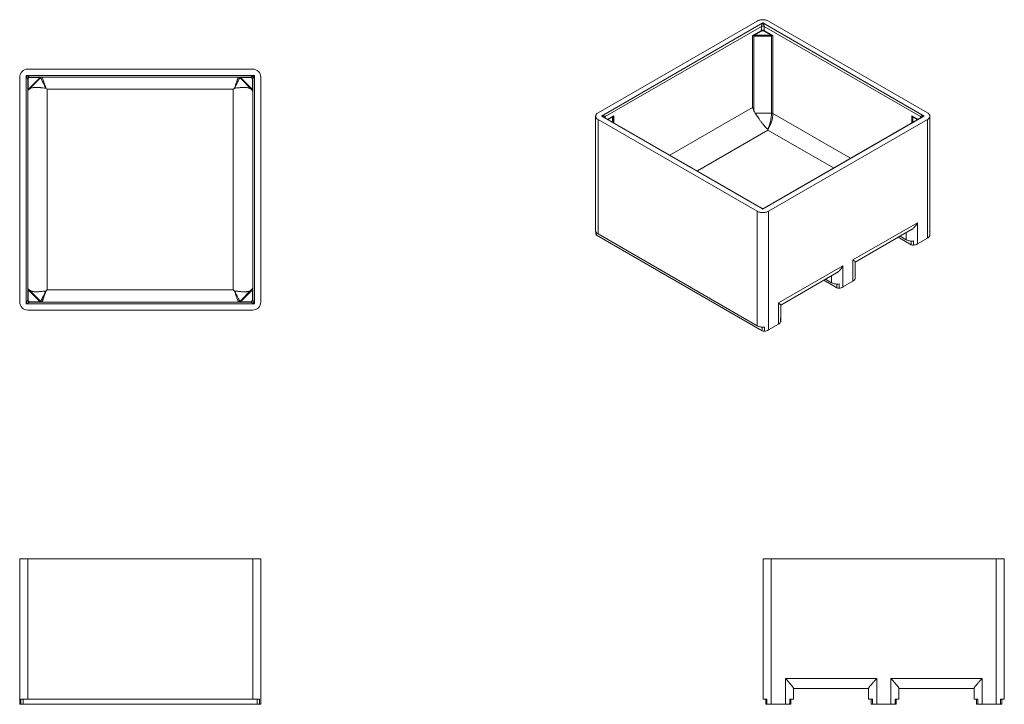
# Model space of a CAD drawing. Header units: inches. Extents: x 82 to 274, y 43 to 177.
import ezdxf

# ---------------------------------------------------------------- set-up
doc = ezdxf.new("R2010")
doc.units = ezdxf.units.IN
doc.header["$MEASUREMENT"] = 0

msp = doc.modelspace()

# ---------------------------------------------------------------- linework, layer by layer
at = {"color": 7, "linetype": 'Continuous', "lineweight": 15}
for p, q in [((194.56, 158.63), (225.6, 176.55)), ((195.21, 157.99), (226.71, 176.18)), ((226.44, 175.5), (195.93, 157.89)), ((226.44, 174.7), (226.44, 175.5)), ((226.71, 176.18), (258.22, 157.99)), ((257.49, 157.89), (226.99, 175.5)), ((226.99, 175.5), (226.99, 174.7)), ((258.87, 158.63), (227.83, 176.55)), ((224.72, 173.71), (226.44, 174.7)), ((224.72, 159.7), (224.72, 173.71)), ((225, 173.62), (225, 159.01)), ((226.49, 174.6), (225.07, 173.78)), ((225.07, 173.78), (228.36, 173.78)), ((228.36, 173.62), (225.07, 173.62)), ((228.36, 173.78), (226.94, 174.6)), ((226.99, 174.7), (228.71, 173.71)), ((228.43, 158.6), (228.43, 173.62)), ((228.71, 173.71), (228.71, 158.53)), ((81.69, 121.7), (81.69, 165.6)), ((82.94, 165.92), (127.49, 165.92)), ((82.94, 121.37), (82.94, 165.92)), ((127.17, 167.17), (83.27, 167.17)), ((83.34, 163.2), (85.67, 165.53)), ((85.75, 165.45), (83.42, 163.12)), ((126.78, 165.61), (83.65, 165.61)), ((83.65, 165.53), (83.65, 165.61)), ((85.67, 165.53), (83.65, 165.53)), ((124.69, 165.45), (127.02, 163.12)), ((124.77, 165.53), (126.78, 165.53)), ((127.1, 163.2), (124.77, 165.53)), ((126.78, 165.53), (126.78, 165.61)), ((127.49, 121.37), (127.49, 165.92)), ((128.74, 121.7), (128.74, 165.6)), ((83.26, 165.22), (83.26, 122.08)), ((83.26, 165.22), (83.34, 165.22)), ((83.34, 165.22), (83.34, 163.2)), ((127.1, 165.22), (127.1, 163.2)), ((127.18, 165.22), (127.1, 165.22)), ((127.18, 165.22), (127.18, 122.08)), ((87.06, 163.25), (87.06, 124.05)), ((123.38, 163.25), (87.06, 163.25)), ((123.38, 163.25), (123.38, 124.05)), ((194.1, 157.99), (194.1, 135.63)), ((195.21, 157.99), (226.71, 139.8)), ((226.52, 140.03), (195.72, 157.8)), ((197.53, 156.76), (197.53, 157.72)), ((225.24, 158.6), (228.43, 158.6)), ((226.71, 139.8), (258.22, 157.99)), ((257.7, 157.8), (226.91, 140.03)), ((255.89, 157.72), (255.89, 156.76)), ((259.33, 135.63), (259.33, 157.99)), ((225.6, 139.43), (194.56, 157.35)), ((194.56, 134.99), (194.56, 157.35)), ((227.83, 139.43), (258.87, 157.35)), ((258.87, 157.35), (258.87, 134.17)), ((225.6, 117.07), (225.6, 139.43)), ((227.83, 139.43), (227.83, 116.25)), ((244.32, 129.91), (256.92, 137.19)), ((256.92, 133.05), (256.92, 137.19)), ((194.12, 135.46), (194.12, 134.95)), ((226.6, 116.08), (194.27, 134.75)), ((225.6, 117.07), (194.56, 134.99)), ((244.78, 129.5), (255.64, 135.77)), ((254.69, 133.86), (253.51, 134.54)), ((259.29, 135.43), (259.29, 134.61)), ((259.3, 134.68), (259.3, 135.46)), ((255.69, 132.88), (253.16, 134.34)), ((256.15, 132.8), (256.15, 133.62)), ((256.92, 133.05), (258.87, 134.17)), ((229.78, 121.52), (242.37, 128.79)), ((242.37, 128.79), (242.37, 124.65)), ((244.32, 129.91), (244.32, 125.77)), ((244.78, 127.23), (244.78, 129.51)), ((230.24, 121.11), (241.09, 127.37)), ((244.74, 127.03), (244.74, 126.22)), ((244.76, 126.28), (244.76, 127.07)), ((241.14, 124.48), (238.61, 125.94)), ((240.15, 125.46), (238.97, 126.15)), ((241.6, 125.22), (241.6, 124.4)), ((242.37, 124.65), (244.32, 125.77)), ((83.34, 122.08), (83.34, 124.1)), ((83.34, 124.1), (85.67, 121.77)), ((85.75, 121.85), (83.42, 124.18)), ((123.38, 124.05), (87.06, 124.05)), ((124.69, 121.85), (127.02, 124.18)), ((127.1, 124.1), (124.77, 121.77)), ((127.02, 124.18), (127.1, 124.1)), ((127.1, 122.08), (127.1, 124.1)), ((82.94, 121.37), (127.49, 121.37)), ((83.26, 122.08), (83.34, 122.08)), ((83.65, 121.77), (83.65, 121.69)), ((85.67, 121.77), (83.65, 121.77)), ((126.78, 121.69), (83.65, 121.69)), ((124.69, 121.85), (124.77, 121.77)), ((124.77, 121.77), (126.78, 121.77)), ((126.78, 121.77), (126.78, 121.69)), ((127.18, 122.08), (127.1, 122.08)), ((229.78, 117.38), (229.78, 121.52)), ((230.24, 118.84), (230.24, 121.12)), ((127.17, 120.13), (83.27, 120.13)), ((229.78, 117.38), (227.83, 116.25)), ((230.2, 117.82), (230.2, 118.64)), ((230.21, 117.88), (230.21, 118.67)), ((227.06, 116.82), (227.06, 116.01)), ((81.69, 71.55), (81.69, 43.16)), ((83.27, 71.55), (81.69, 71.55)), ((83.27, 44.16), (83.27, 71.55)), ((127.17, 71.55), (83.27, 71.55)), ((127.17, 44.16), (127.17, 71.55)), ((127.17, 71.55), (128.74, 71.55)), ((128.74, 71.55), (128.74, 43.16)), ((226.81, 44.16), (226.81, 71.55)), ((226.81, 71.55), (228.38, 71.55)), ((228.38, 71.55), (228.38, 43.16)), ((228.38, 71.55), (272.28, 71.55)), ((272.28, 71.55), (272.28, 43.16)), ((273.85, 71.55), (272.28, 71.55)), ((273.85, 44.16), (273.85, 71.55)), ((231.14, 48.23), (248.95, 48.23)), ((231.14, 43.16), (231.14, 48.23)), ((248.95, 48.23), (248.95, 43.16)), ((251.71, 48.23), (251.71, 43.16)), ((251.71, 48.23), (269.52, 48.23)), ((269.52, 43.16), (269.52, 48.23)), ((232.71, 46.28), (232.71, 44.16)), ((247.38, 46.23), (232.71, 46.23)), ((247.38, 44.16), (247.38, 46.28)), ((253.28, 44.16), (253.28, 46.28)), ((267.95, 46.23), (253.28, 46.23)), ((267.95, 46.28), (267.95, 44.16)), ((81.69, 43.16), (81.94, 43.16)), ((81.94, 44.16), (81.94, 43.16)), ((81.94, 44.16), (83.27, 44.16)), ((81.94, 43.16), (82.36, 43.16)), ((82.36, 43.16), (82.36, 44.16)), ((128.07, 43.16), (82.36, 43.16)), ((127.17, 44.16), (83.27, 44.16)), ((128.5, 44.16), (127.17, 44.16)), ((128.07, 43.16), (128.07, 44.16)), ((128.5, 43.16), (128.07, 43.16)), ((128.5, 44.16), (128.5, 43.16)), ((128.74, 43.16), (128.5, 43.16)), ((227.54, 44.16), (226.81, 44.16)), ((227.31, 43.16), (227.31, 44.16)), ((227.54, 43.16), (227.31, 43.16)), ((227.54, 44.16), (227.54, 43.16)), ((228.38, 43.16), (227.54, 43.16)), ((231.14, 43.16), (228.38, 43.16)), ((231.98, 43.16), (231.14, 43.16)), ((232.71, 44.16), (231.98, 44.16)), ((231.98, 43.16), (231.98, 44.16)), ((232.21, 43.16), (231.98, 43.16)), ((232.21, 44.16), (232.21, 43.16)), ((248.11, 44.16), (247.38, 44.16)), ((247.88, 43.16), (247.88, 44.16)), ((248.11, 43.16), (247.88, 43.16)), ((248.11, 44.16), (248.11, 43.16)), ((248.95, 43.16), (248.11, 43.16)), ((248.95, 43.16), (251.71, 43.16)), ((251.71, 43.16), (252.55, 43.16)), ((252.55, 44.16), (252.55, 43.16)), ((252.55, 44.16), (253.28, 44.16)), ((252.55, 43.16), (252.78, 43.16)), ((252.78, 43.16), (252.78, 44.16)), ((267.95, 44.16), (268.68, 44.16)), ((268.45, 44.16), (268.45, 43.16)), ((268.45, 43.16), (268.68, 43.16)), ((268.68, 43.16), (268.68, 44.16)), ((268.68, 43.16), (269.52, 43.16)), ((269.52, 43.16), (272.28, 43.16)), ((272.28, 43.16), (273.12, 43.16)), ((273.12, 44.16), (273.12, 43.16)), ((273.12, 44.16), (273.85, 44.16)), ((273.12, 43.16), (273.35, 43.16)), ((273.35, 43.16), (273.35, 44.16))]:
    msp.add_line(p, q, dxfattribs=at)
at = {"color": 8, "linetype": 'Continuous', "lineweight": 15}
for p, q in [((208.57, 150.38), (224.72, 159.7)), ((195.93, 157.68), (195.93, 157.89)), ((197.65, 158.08), (196.44, 157.39)), ((196.56, 157.32), (197.42, 157.82)), ((197.42, 157.82), (197.42, 156.82)), ((197.65, 156.69), (197.65, 158.08)), ((228.71, 158.53), (243.84, 149.8)), ((256.98, 157.39), (255.78, 158.08)), ((255.78, 158.08), (255.78, 156.69)), ((256.01, 156.82), (256.01, 157.82)), ((256.01, 157.82), (256.87, 157.32)), ((257.49, 157.89), (257.49, 157.68)), ((227.73, 155.24), (213.95, 147.28)), ((240.5, 147.87), (227.73, 155.24)), ((194.27, 134.75), (194.27, 135.22)), ((254.69, 135.22), (254.69, 133.86)), ((255.69, 133.6), (255.69, 132.88)), ((240.15, 125.46), (240.15, 126.83)), ((241.14, 124.48), (241.14, 125.2)), ((226.6, 116.08), (226.6, 116.8))]:
    msp.add_line(p, q, dxfattribs=at)
at = {"color": 7, "linetype": 'Continuous', "lineweight": 15, "flags": 128}
for points in [[(227.83, 176.55), (227.71, 176.61), (227.59, 176.67), (227.46, 176.71), (227.32, 176.75), (227.17, 176.78), (227.02, 176.8), (226.87, 176.82), (226.71, 176.82), (226.56, 176.82), (226.41, 176.8), (226.26, 176.78), (226.11, 176.75), (225.97, 176.71), (225.84, 176.67), (225.71, 176.61), (225.6, 176.55)], [(225.07, 173.62), (225.07, 173.64), (225.07, 173.66), (225.07, 173.68), (225.07, 173.7), (225.07, 173.73), (225.07, 173.75), (225.07, 173.76), (225.07, 173.78)], [(228.36, 173.62), (228.36, 173.64), (228.36, 173.66), (228.36, 173.68), (228.36, 173.7), (228.36, 173.73), (228.36, 173.75), (228.36, 173.76), (228.36, 173.78)], [(83.26, 165.22), (83.25, 165.22), (83.24, 165.24), (83.23, 165.28), (83.21, 165.33), (83.18, 165.39), (83.15, 165.46), (83.11, 165.54), (83.07, 165.63), (83.03, 165.73), (82.99, 165.82), (82.94, 165.92)], [(82.94, 165.92), (83.04, 165.88), (83.14, 165.84), (83.24, 165.79), (83.32, 165.75), (83.41, 165.72), (83.48, 165.69), (83.54, 165.66), (83.59, 165.64), (83.62, 165.62), (83.64, 165.61), (83.65, 165.61)], [(85.67, 165.53), (85.68, 165.54), (85.7, 165.54), (85.71, 165.55)], [(85.75, 165.45), (85.75, 165.45), (85.74, 165.45), (85.74, 165.46), (85.72, 165.47), (85.71, 165.48), (85.7, 165.5), (85.68, 165.51), (85.67, 165.53)], [(85.8, 165.49), (85.78, 165.48), (85.77, 165.46), (85.75, 165.45)], [(86.79, 163.44), (86.71, 163.62), (86.63, 163.79), (86.54, 163.96), (86.46, 164.12), (86.39, 164.28), (86.31, 164.43), (86.24, 164.58), (86.18, 164.72), (86.11, 164.84), (86.06, 164.96), (86, 165.07), (85.96, 165.17), (85.91, 165.25), (85.88, 165.33), (85.85, 165.39), (85.83, 165.43), (85.81, 165.47), (85.8, 165.49), (85.8, 165.49)], [(86.83, 163.43), (86.77, 163.6), (86.71, 163.78), (86.65, 163.95), (86.59, 164.11), (86.54, 164.28), (86.48, 164.43), (86.43, 164.58), (86.38, 164.72), (86.33, 164.86), (86.29, 164.98), (86.25, 165.1), (86.22, 165.2), (86.18, 165.29), (86.16, 165.38), (86.13, 165.45), (86.11, 165.51), (86.1, 165.55), (86.08, 165.58), (86.08, 165.6), (86.07, 165.61)], [(123.61, 163.43), (123.67, 163.6), (123.73, 163.78), (123.79, 163.95), (123.84, 164.11), (123.9, 164.28), (123.95, 164.43), (124, 164.58), (124.05, 164.72), (124.1, 164.86), (124.14, 164.98), (124.18, 165.1), (124.22, 165.2), (124.25, 165.29), (124.28, 165.38), (124.3, 165.45), (124.32, 165.51), (124.34, 165.55), (124.35, 165.58), (124.36, 165.6), (124.36, 165.61)], [(123.64, 163.44), (123.73, 163.62), (123.81, 163.79), (123.89, 163.96), (123.97, 164.12), (124.05, 164.28), (124.12, 164.43), (124.19, 164.58), (124.26, 164.72), (124.32, 164.84), (124.38, 164.96), (124.43, 165.07), (124.48, 165.17), (124.52, 165.25), (124.56, 165.33), (124.59, 165.39), (124.61, 165.43), (124.63, 165.47), (124.64, 165.49), (124.64, 165.49)], [(124.64, 165.49), (124.65, 165.48), (124.67, 165.46), (124.69, 165.45)], [(124.69, 165.45), (124.69, 165.45), (124.69, 165.45), (124.7, 165.46), (124.71, 165.47), (124.72, 165.48), (124.74, 165.5), (124.75, 165.51), (124.77, 165.53)], [(124.77, 165.53), (124.75, 165.54), (124.74, 165.54), (124.72, 165.55)], [(127.49, 165.92), (127.39, 165.88), (127.29, 165.84), (127.2, 165.79), (127.11, 165.75), (127.03, 165.72), (126.96, 165.69), (126.9, 165.66), (126.85, 165.64), (126.81, 165.62), (126.79, 165.61), (126.78, 165.61)], [(127.18, 165.22), (127.18, 165.22), (127.19, 165.24), (127.21, 165.28), (127.23, 165.33), (127.26, 165.39), (127.29, 165.46), (127.32, 165.54), (127.36, 165.63), (127.4, 165.73), (127.45, 165.82), (127.49, 165.92)], [(83.32, 163.15), (83.32, 163.17), (83.33, 163.18), (83.34, 163.2)], [(83.42, 163.12), (83.42, 163.12), (83.41, 163.12), (83.4, 163.13), (83.39, 163.14), (83.38, 163.15), (83.37, 163.17), (83.35, 163.18), (83.34, 163.2)], [(83.42, 163.12), (83.4, 163.1), (83.39, 163.09), (83.37, 163.07)], [(127.02, 163.12), (127.02, 163.12), (127.02, 163.12), (127.03, 163.13), (127.04, 163.14), (127.05, 163.15), (127.07, 163.17), (127.08, 163.18), (127.1, 163.2)], [(127.02, 163.12), (127.03, 163.1), (127.05, 163.09), (127.06, 163.07)], [(127.12, 163.15), (127.11, 163.17), (127.11, 163.18), (127.1, 163.2)], [(194.56, 157.35), (194.46, 157.41), (194.36, 157.49), (194.28, 157.56), (194.22, 157.64), (194.17, 157.73), (194.13, 157.81), (194.11, 157.9), (194.1, 157.99), (194.11, 158.08), (194.13, 158.17), (194.17, 158.26), (194.22, 158.34), (194.28, 158.42), (194.36, 158.5), (194.46, 158.57), (194.56, 158.63)], [(197.53, 157.72), (197.53, 157.73), (197.53, 157.75), (197.53, 157.76)], [(255.89, 157.76), (255.89, 157.75), (255.89, 157.73), (255.89, 157.72)], [(258.87, 158.63), (258.97, 158.57), (259.06, 158.5), (259.14, 158.42), (259.21, 158.34), (259.26, 158.26), (259.3, 158.17), (259.32, 158.08), (259.33, 157.99), (259.32, 157.9), (259.3, 157.81), (259.26, 157.73), (259.21, 157.64), (259.14, 157.56), (259.06, 157.49), (258.97, 157.41), (258.87, 157.35)], [(225.6, 139.43), (225.71, 139.37), (225.84, 139.32), (225.97, 139.27), (226.11, 139.23), (226.26, 139.2), (226.41, 139.18), (226.56, 139.17), (226.71, 139.16), (226.87, 139.17), (227.02, 139.18), (227.17, 139.2), (227.32, 139.23), (227.46, 139.27), (227.59, 139.32), (227.71, 139.37), (227.83, 139.43)], [(194.1, 135.63), (194.1, 135.56), (194.12, 135.47), (194.16, 135.38), (194.21, 135.29), (194.28, 135.21), (194.36, 135.13), (194.45, 135.05), (194.56, 134.99)], [(259.29, 134.61), (259.3, 134.65), (259.3, 134.68)], [(254.69, 133.86), (254.81, 133.8), (254.94, 133.75), (255.07, 133.7), (255.22, 133.66), (255.37, 133.63), (255.52, 133.61), (255.68, 133.6), (255.84, 133.6), (255.99, 133.6), (256.15, 133.62)], [(241.6, 125.22), (241.45, 125.21), (241.29, 125.2), (241.13, 125.2), (240.98, 125.21), (240.82, 125.23), (240.67, 125.26), (240.53, 125.3), (240.39, 125.35), (240.26, 125.4), (240.15, 125.46)], [(244.74, 126.22), (244.75, 126.25), (244.76, 126.28)], [(83.32, 124.14), (83.32, 124.13), (83.33, 124.11), (83.34, 124.1)], [(83.42, 124.18), (83.42, 124.18), (83.41, 124.17), (83.4, 124.17), (83.39, 124.16), (83.38, 124.14), (83.37, 124.13), (83.35, 124.11), (83.34, 124.1)], [(83.42, 124.18), (83.4, 124.2), (83.39, 124.21), (83.37, 124.23)], [(86.79, 123.85), (86.71, 123.68), (86.63, 123.51), (86.54, 123.34), (86.46, 123.18), (86.39, 123.02), (86.31, 122.86), (86.24, 122.72), (86.18, 122.58), (86.11, 122.45), (86.06, 122.34), (86, 122.23), (85.96, 122.13), (85.91, 122.05), (85.88, 121.97), (85.85, 121.91), (85.83, 121.86), (85.81, 121.83), (85.8, 121.81), (85.8, 121.8)], [(86.83, 123.87), (86.77, 123.69), (86.71, 123.52), (86.65, 123.35), (86.59, 123.18), (86.54, 123.02), (86.48, 122.87), (86.43, 122.72), (86.38, 122.58), (86.33, 122.44), (86.29, 122.32), (86.25, 122.2), (86.22, 122.1), (86.18, 122), (86.16, 121.92), (86.13, 121.85), (86.11, 121.79), (86.1, 121.75), (86.08, 121.71), (86.08, 121.69), (86.07, 121.69)], [(123.61, 123.87), (123.67, 123.69), (123.73, 123.52), (123.79, 123.35), (123.84, 123.18), (123.9, 123.02), (123.95, 122.87), (124, 122.72), (124.05, 122.58), (124.1, 122.44), (124.14, 122.32), (124.18, 122.2), (124.22, 122.1), (124.25, 122), (124.28, 121.92), (124.3, 121.85), (124.32, 121.79), (124.34, 121.75), (124.35, 121.71), (124.36, 121.69), (124.36, 121.69)], [(123.64, 123.85), (123.73, 123.68), (123.81, 123.51), (123.89, 123.34), (123.97, 123.18), (124.05, 123.02), (124.12, 122.86), (124.19, 122.72), (124.26, 122.58), (124.32, 122.45), (124.38, 122.34), (124.43, 122.23), (124.48, 122.13), (124.52, 122.05), (124.56, 121.97), (124.59, 121.91), (124.61, 121.86), (124.63, 121.83), (124.64, 121.81), (124.64, 121.8)], [(127.02, 124.18), (127.03, 124.2), (127.05, 124.21), (127.06, 124.23)], [(127.12, 124.14), (127.11, 124.13), (127.11, 124.11), (127.1, 124.1)], [(83.26, 122.08), (83.25, 122.07), (83.24, 122.05), (83.23, 122.02), (83.21, 121.97), (83.18, 121.91), (83.15, 121.84), (83.11, 121.76), (83.07, 121.67), (83.03, 121.57), (82.99, 121.47), (82.94, 121.37)], [(82.94, 121.37), (83.04, 121.42), (83.14, 121.46), (83.24, 121.5), (83.32, 121.54), (83.41, 121.58), (83.48, 121.61), (83.54, 121.64), (83.59, 121.66), (83.62, 121.68), (83.64, 121.68), (83.65, 121.69)], [(85.75, 121.85), (85.75, 121.85), (85.74, 121.84), (85.74, 121.84), (85.72, 121.83), (85.71, 121.81), (85.7, 121.8), (85.68, 121.78), (85.67, 121.77)], [(85.67, 121.77), (85.68, 121.76), (85.7, 121.75), (85.71, 121.75)], [(85.8, 121.8), (85.78, 121.82), (85.77, 121.83), (85.75, 121.85)], [(124.64, 121.8), (124.65, 121.82), (124.67, 121.83), (124.69, 121.85)], [(124.77, 121.77), (124.75, 121.76), (124.74, 121.75), (124.72, 121.75)], [(127.49, 121.37), (127.39, 121.42), (127.29, 121.46), (127.2, 121.5), (127.11, 121.54), (127.03, 121.58), (126.96, 121.61), (126.9, 121.64), (126.85, 121.66), (126.81, 121.68), (126.79, 121.68), (126.78, 121.69)], [(127.18, 122.08), (127.18, 122.07), (127.19, 122.05), (127.21, 122.02), (127.23, 121.97), (127.26, 121.91), (127.29, 121.84), (127.32, 121.76), (127.36, 121.67), (127.4, 121.57), (127.45, 121.47), (127.49, 121.37)], [(230.21, 117.88), (230.21, 117.86), (230.2, 117.82)], [(227.06, 116.82), (226.9, 116.81), (226.74, 116.8), (226.59, 116.8), (226.43, 116.82), (226.28, 116.84), (226.13, 116.87), (225.98, 116.91), (225.85, 116.95), (225.72, 117.01), (225.6, 117.07)]]:
    msp.add_lwpolyline(points, dxfattribs=at)
at = {"color": 7, "linetype": 'Continuous', "lineweight": 15}
for centre, radius, start, end in [((226.71, 174.97), 0.605, 62.6097, 117.3903), ((224, 173.83), 1.02, 348.1936, 356.7264), ((226.71, 174.16), 0.605, 62.6097, 117.3903), ((226.56, 174.7), 0.121, 182.6054, 237.3939), ((226.71, 174.17), 0.484, 62.6097, 117.3903), ((226.87, 174.7), 0.121, 302.6061, 357.3946), ((229.43, 173.83), 1.02, 183.2736, 191.8064), ((83.27, 165.6), 1.57, 90, 180), ((83.65, 165.22), 0.394, 90, 180), ((83.65, 165.22), 0.315, 90, 180), ((85.83, 165.64), 0.152, 217.1629, 255.7488), ((124.6, 165.64), 0.152, 284.2514, 322.838), ((126.78, 165.22), 0.394, 0, 90), ((126.78, 165.22), 0.315, 0, 90), ((127.17, 165.6), 1.57, 0, 90), ((83.22, 163.03), 0.152, 14.2512, 52.8371), ((127.21, 163.03), 0.152, 127.1607, 165.7505), ((197.43, 157.71), 0.109, 6.3522, 95.1837), ((197.44, 157.75), 0.0985, 9.534, 90.6232), ((228.44, 158.03), 0.568, 61.9598, 91.1441), ((255.99, 157.75), 0.0985, 89.3768, 170.466), ((256, 157.71), 0.109, 84.8163, 173.6478), ((226.71, 140.37), 0.394, 240.1071, 299.9455), ((194.38, 134.98), 0.254, 186.043, 245.2762), ((258.44, 135), 0.935, 297.2211, 335.4953), ((258.78, 135.63), 0.544, 338.3528, 359.8746), ((256.04, 133.56), 0.762, 242.5566, 278.4442), ((255.91, 134.88), 2.09, 276.5073, 298.7557), ((244.24, 127.23), 0.544, 338.3525, 359.8747), ((243.89, 126.6), 0.935, 297.2211, 335.4953), ((83.22, 124.26), 0.152, 307.162, 345.7486), ((127.21, 124.26), 0.152, 194.2496, 232.8402), ((241.49, 125.16), 0.762, 242.5564, 278.4444), ((241.37, 126.48), 2.09, 276.5073, 298.7557), ((83.27, 121.7), 1.57, 180, 270), ((83.65, 122.08), 0.394, 180, 270), ((83.65, 122.08), 0.315, 180, 270), ((85.83, 121.66), 0.152, 104.2495, 142.8393), ((124.6, 121.66), 0.152, 37.1598, 75.7504), ((126.78, 122.08), 0.394, 270, 0), ((126.78, 122.08), 0.315, 270, 0), ((127.17, 121.7), 1.57, 270, 0), ((229.35, 118.21), 0.935, 297.2213, 335.495), ((229.69, 118.84), 0.544, 338.3536, 359.8745), ((226.95, 116.76), 0.762, 242.5563, 278.4448), ((226.82, 118.08), 2.09, 276.5072, 298.7558)]:
    msp.add_arc(centre, radius, start, end, dxfattribs=at)
at = {"color": 8, "linetype": 'Continuous', "lineweight": 15}
for centre, radius, start, end in [((196.02, 157.71), 0.201, 114.6405, 171.3052), ((257.41, 157.71), 0.203, 10.1167, 65.2293)]:
    msp.add_arc(centre, radius, start, end, dxfattribs=at)
at = {"color": 7, "linetype": 'Continuous', "lineweight": 15}
for centre, major_axis, ratio, start_param, end_param in [((226.71, 175.92), (0.253, 0.487), 0.237682, 1.141995, 2.712791), ((226.71, 175.92), (-0.253, 0.487), 0.237682, 3.570394, 5.141191), ((225.07, 173.78), (0.278, 0), 0.577382, 4.471775, 4.712389), ((225.07, 173.84), (0.194, 0.053), 0.308815, 4.386889, 4.627503), ((228.36, 173.84), (0.194, -0.053), 0.308815, 4.797275, 5.037889), ((228.36, 173.78), (0.278, 0), 0.577382, 4.712389, 4.953003), ((195.21, 157.73), (0.721, 0.182), 0.33649, 6.198536, 7.769333), ((197.42, 157.88), (0.078, 0.128), 0.238839, 4.33701, 4.577624), ((230.21, 159.77), (5.37, 0), 0.577382, 3.388574, 3.529626), ((227.61, 157.23), (0.51, 2.36), 0.270237, 3.902732, 5.386015), ((227.61, 157.23), (0.71, 2.31), 0.361458, 3.920007, 5.414471), ((256.01, 157.88), (-0.078, 0.128), 0.238839, 1.705561, 1.946175), ((258.22, 157.73), (0.721, -0.182), 0.33649, 1.655445, 3.226242)]:
    msp.add_ellipse(centre, major_axis=major_axis, ratio=ratio, start_param=start_param, end_param=end_param, dxfattribs=at)
at = {"color": 8, "linetype": 'Continuous', "lineweight": 15}
for centre, major_axis, ratio, start_param, end_param in [((195.21, 157.73), (0.721, -0.182), 0.33649, 0.870128, 1.655445), ((258.22, 157.73), (0.721, 0.182), 0.33649, 1.486147, 2.271464), ((226.71, 139.55), (-0.253, 0.487), 0.237682, 5.141191, 5.927416), ((226.71, 139.55), (0.253, 0.487), 0.237682, 0.354541, 1.141995)]:
    msp.add_ellipse(centre, major_axis=major_axis, ratio=ratio, start_param=start_param, end_param=end_param, dxfattribs=at)
at = {"color": 7, "linetype": 'Continuous', "lineweight": 15}
for points, knots in [([(224.72, 173.71), (224.72, 173.71), (224.75, 173.72), (224.81, 173.73), (224.91, 173.75), (224.99, 173.76), (225.02, 173.77)], [0, 0, 0, 0, 0.002404, 0.296489, 0.723807, 1, 1, 1, 1]), ([(225, 173.62), (224.97, 173.63), (224.91, 173.64), (224.84, 173.67), (224.78, 173.69), (224.74, 173.7), (224.72, 173.71), (224.72, 173.71)], [0, 0, 0, 0, 0.282204, 0.49184, 0.707158, 0.997842, 1, 1, 1, 1]), ([(228.41, 173.77), (228.42, 173.77), (228.46, 173.76), (228.55, 173.75), (228.64, 173.73), (228.7, 173.71), (228.71, 173.71), (228.71, 173.71)], [0, 0, 0, 0, 0.075826, 0.395028, 0.873583, 0.997596, 1, 1, 1, 1]), ([(228.71, 173.71), (228.71, 173.71), (228.7, 173.71), (228.67, 173.7), (228.63, 173.68), (228.55, 173.65), (228.48, 173.63), (228.44, 173.62), (228.43, 173.62)], [0, 0, 0, 0, 0.002157, 0.124886, 0.359308, 0.599063, 0.920561, 1, 1, 1, 1]), ([(85.71, 165.55), (85.72, 165.55), (85.77, 165.57), (85.87, 165.6), (85.99, 165.61), (86.06, 165.61), (86.07, 165.61), (86.07, 165.61)], [0, 0, 0, 0, 0.075826, 0.395028, 0.873583, 0.997596, 1, 1, 1, 1]), ([(86.07, 165.61), (86.07, 165.61), (86.06, 165.61), (86.03, 165.61), (85.97, 165.6), (85.9, 165.57), (85.84, 165.53), (85.8, 165.5), (85.8, 165.49)], [0, 0, 0, 0, 0.002157, 0.124886, 0.359308, 0.599063, 0.920561, 1, 1, 1, 1]), ([(124.72, 165.55), (124.71, 165.55), (124.67, 165.57), (124.56, 165.6), (124.45, 165.61), (124.38, 165.61), (124.36, 165.61), (124.36, 165.61)], [0, 0, 0, 0, 0.0758235, 0.3950225, 0.8735753, 0.9975873, 1, 1, 1, 1]), ([(124.36, 165.61), (124.36, 165.61), (124.37, 165.61), (124.41, 165.61), (124.46, 165.6), (124.54, 165.57), (124.6, 165.53), (124.63, 165.5), (124.64, 165.49)], [0, 0, 0, 0, 0.002159, 0.124886, 0.362148, 0.599068, 0.920563, 1, 1, 1, 1]), ([(83.54, 163.24), (83.6, 163.3), (83.68, 163.35), (83.85, 163.44), (83.94, 163.48), (84.08, 163.51), (84.11, 163.52), (84.16, 163.53), (84.19, 163.54), (84.28, 163.55), (84.34, 163.56), (84.53, 163.58), (84.67, 163.59), (84.85, 163.59), (84.89, 163.59), (84.96, 163.59), (85, 163.59), (85.11, 163.59), (85.19, 163.59), (85.42, 163.57), (85.59, 163.56), (85.79, 163.55), (85.84, 163.54), (85.92, 163.54), (85.96, 163.53), (86.09, 163.52), (86.18, 163.51), (86.44, 163.48), (86.62, 163.46), (86.79, 163.44)], [0, 0, 0, 0, 0.125, 0.125, 0.25, 0.25, 0.28125, 0.28125, 0.3125, 0.3125, 0.375, 0.375, 0.5, 0.5, 0.53125, 0.53125, 0.5625, 0.5625, 0.625, 0.625, 0.75, 0.75, 0.78125, 0.78125, 0.8125, 0.8125, 0.875, 0.875, 1, 1, 1, 1]), ([(86.79, 163.44), (86.8, 163.44), (86.81, 163.44), (86.82, 163.44), (86.82, 163.43), (86.83, 163.43)], [0, 0, 0, 0, 0.5, 0.5, 1, 1, 1, 1]), ([(123.61, 163.43), (123.53, 163.37), (123.46, 163.31), (123.38, 163.25), (123.38, 163.25)], [0, 0, 0, 0, 0.991599, 1, 1, 1, 1]), ([(123.64, 163.44), (123.64, 163.44), (123.62, 163.44), (123.61, 163.43), (123.61, 163.43)], [0, 0, 0, 0, 0.3550322, 1, 1, 1, 1]), ([(126.9, 163.24), (126.86, 163.27), (126.78, 163.34), (126.64, 163.42), (126.48, 163.48), (126.3, 163.53), (126.12, 163.56), (125.93, 163.58), (125.72, 163.59), (125.49, 163.59), (125.25, 163.59), (125, 163.57), (124.73, 163.55), (124.42, 163.53), (124.05, 163.49), (123.78, 163.46), (123.64, 163.44)], [0, 0, 0, 0, 0.069409, 0.13882, 0.210763, 0.282709, 0.345211, 0.407716, 0.47182, 0.535926, 0.602548, 0.669173, 0.737486, 0.805802, 0.902323, 1, 1, 1, 1]), ([(83.26, 162.79), (83.26, 162.79), (83.26, 162.83), (83.26, 162.92), (83.28, 163.04), (83.31, 163.12), (83.32, 163.15)], [0, 0, 0, 0, 0.002404, 0.296489, 0.723807, 1, 1, 1, 1]), ([(83.37, 163.07), (83.35, 163.05), (83.31, 163), (83.28, 162.94), (83.26, 162.87), (83.26, 162.82), (83.26, 162.79), (83.26, 162.79)], [0, 0, 0, 0, 0.282204, 0.49184, 0.707158, 0.997842, 1, 1, 1, 1]), ([(127.06, 163.07), (127.08, 163.05), (127.12, 163), (127.15, 162.94), (127.17, 162.87), (127.18, 162.82), (127.18, 162.79), (127.18, 162.79)], [0, 0, 0, 0, 0.282202, 0.491838, 0.707157, 0.997842, 1, 1, 1, 1]), ([(127.18, 162.79), (127.18, 162.79), (127.18, 162.83), (127.17, 162.92), (127.16, 163.04), (127.13, 163.12), (127.12, 163.15)], [0, 0, 0, 0, 0.002404, 0.29649, 0.723807, 1, 1, 1, 1]), ([(225, 159.01), (224.94, 159.14), (224.89, 159.26), (224.82, 159.43), (224.8, 159.49), (224.77, 159.57), (224.76, 159.6), (224.74, 159.64), (224.74, 159.65), (224.73, 159.68), (224.73, 159.69), (224.72, 159.7)], [0, 0, 0, 0, 0.5, 0.5, 0.75, 0.75, 0.875, 0.875, 0.9375, 0.9375, 1, 1, 1, 1]), ([(197.65, 158.08), (197.65, 158.08), (197.62, 158.06), (197.56, 158), (197.49, 157.92), (197.45, 157.87), (197.44, 157.85)], [0, 0, 0, 0, 0.002413, 0.296488, 0.723808, 1, 1, 1, 1]), ([(197.53, 157.76), (197.54, 157.79), (197.54, 157.84), (197.57, 157.92), (197.6, 158), (197.63, 158.05), (197.65, 158.08), (197.65, 158.08)], [0, 0, 0, 0, 0.282206, 0.491835, 0.707156, 0.997841, 1, 1, 1, 1]), ([(225.24, 158.6), (225.33, 158.47), (225.42, 158.34), (225.6, 158.06), (225.69, 157.92), (225.81, 157.73), (225.84, 157.7), (225.88, 157.62), (225.91, 157.59), (225.98, 157.48), (226.03, 157.4), (226.18, 157.18), (226.28, 157.03), (226.41, 156.85), (226.44, 156.82), (226.49, 156.75), (226.52, 156.71), (226.6, 156.61), (226.65, 156.54), (226.81, 156.33), (226.91, 156.2), (227.05, 156.05), (227.08, 156.02), (227.13, 155.96), (227.16, 155.93), (227.24, 155.84), (227.3, 155.79), (227.46, 155.62), (227.57, 155.52), (227.68, 155.43)], [0, 0, 0, 0, 0.125, 0.125, 0.25, 0.25, 0.28125, 0.28125, 0.3125, 0.3125, 0.375, 0.375, 0.5, 0.5, 0.53125, 0.53125, 0.5625, 0.5625, 0.625, 0.625, 0.75, 0.75, 0.78125, 0.78125, 0.8125, 0.8125, 0.875, 0.875, 1, 1, 1, 1]), ([(255.99, 157.85), (255.99, 157.85), (255.97, 157.88), (255.91, 157.95), (255.84, 158.03), (255.79, 158.07), (255.78, 158.08), (255.78, 158.08)], [0, 0, 0, 0, 0.0758235, 0.3950225, 0.8735753, 0.9975873, 1, 1, 1, 1]), ([(255.78, 158.08), (255.78, 158.08), (255.79, 158.07), (255.81, 158.03), (255.84, 157.97), (255.88, 157.88), (255.89, 157.81), (255.89, 157.77), (255.89, 157.76)], [0, 0, 0, 0, 0.002159, 0.124886, 0.362148, 0.599068, 0.920563, 1, 1, 1, 1]), ([(227.68, 155.43), (227.69, 155.43), (227.69, 155.42), (227.69, 155.42), (227.7, 155.41), (227.7, 155.41)], [0, 0, 0, 0, 0.5, 0.5, 1, 1, 1, 1]), ([(256.92, 137.19), (256.92, 137.19), (256.86, 137.07), (256.74, 136.88), (256.57, 136.63), (256.41, 136.43), (256.24, 136.24), (256.07, 136.08), (255.91, 135.95), (255.78, 135.85), (255.68, 135.8), (255.64, 135.77)], [0, 0, 0, 0, 0.000889, 0.202559, 0.331429, 0.461039, 0.593193, 0.726349, 0.820441, 0.915027, 1, 1, 1, 1]), ([(242.37, 128.79), (242.37, 128.79), (242.31, 128.67), (242.2, 128.48), (242.02, 128.23), (241.86, 128.03), (241.69, 127.84), (241.52, 127.68), (241.37, 127.56), (241.23, 127.46), (241.14, 127.4), (241.09, 127.37)], [0, 0, 0, 0, 0.000889, 0.202559, 0.331429, 0.461039, 0.593193, 0.726349, 0.820441, 0.915027, 1, 1, 1, 1]), ([(244.78, 129.51), (244.78, 129.52), (244.78, 129.53), (244.76, 129.55), (244.73, 129.59), (244.67, 129.65), (244.59, 129.71), (244.48, 129.8), (244.39, 129.87), (244.32, 129.91), (244.32, 129.91)], [0, 0, 0, 0, 0.0762, 0.185171, 0.329475, 0.474873, 0.623355, 0.772766, 0.999002, 1, 1, 1, 1]), ([(83.26, 124.51), (83.26, 124.51), (83.26, 124.47), (83.26, 124.38), (83.28, 124.26), (83.31, 124.18), (83.32, 124.14)], [0, 0, 0, 0, 0.002413, 0.296488, 0.723808, 1, 1, 1, 1]), ([(83.37, 124.23), (83.35, 124.25), (83.31, 124.3), (83.28, 124.36), (83.26, 124.43), (83.26, 124.48), (83.26, 124.51), (83.26, 124.51)], [0, 0, 0, 0, 0.282206, 0.491835, 0.707156, 0.997841, 1, 1, 1, 1]), ([(83.54, 124.06), (83.58, 124.03), (83.65, 123.96), (83.79, 123.88), (83.95, 123.82), (84.13, 123.77), (84.32, 123.74), (84.51, 123.72), (84.72, 123.71), (84.94, 123.71), (85.18, 123.71), (85.44, 123.72), (85.7, 123.74), (86.02, 123.77), (86.38, 123.81), (86.66, 123.84), (86.79, 123.85)], [0, 0, 0, 0, 0.069104, 0.13882, 0.210441, 0.28271, 0.345015, 0.407716, 0.471622, 0.535927, 0.602341, 0.669173, 0.737276, 0.805802, 0.902323, 1, 1, 1, 1]), ([(86.79, 123.85), (86.8, 123.85), (86.81, 123.86), (86.82, 123.86), (86.83, 123.87)], [0, 0, 0, 0, 0.355034, 1, 1, 1, 1]), ([(86.83, 123.87), (86.9, 123.93), (86.98, 123.99), (87.06, 124.05), (87.06, 124.05)], [0, 0, 0, 0, 0.991592, 1, 1, 1, 1]), ([(123.61, 123.87), (123.53, 123.93), (123.46, 123.99), (123.38, 124.05), (123.38, 124.05)], [0, 0, 0, 0, 0.991597, 1, 1, 1, 1]), ([(123.64, 123.85), (123.64, 123.85), (123.62, 123.86), (123.61, 123.86), (123.61, 123.87)], [0, 0, 0, 0, 0.3550196, 1, 1, 1, 1]), ([(126.9, 124.06), (126.86, 124.03), (126.78, 123.96), (126.65, 123.88), (126.48, 123.82), (126.31, 123.77), (126.12, 123.74), (125.93, 123.72), (125.72, 123.71), (125.49, 123.71), (125.25, 123.71), (125, 123.72), (124.73, 123.74), (124.42, 123.77), (124.05, 123.81), (123.78, 123.84), (123.64, 123.85)], [0, 0, 0, 0, 0.0691039, 0.1388204, 0.2104413, 0.2827099, 0.3450146, 0.4077169, 0.4716224, 0.5359267, 0.602341, 0.6691733, 0.7372758, 0.8058026, 0.9023233, 1, 1, 1, 1]), ([(127.06, 124.23), (127.08, 124.25), (127.12, 124.3), (127.15, 124.36), (127.17, 124.43), (127.18, 124.48), (127.18, 124.51), (127.18, 124.51)], [0, 0, 0, 0, 0.282204, 0.491834, 0.707155, 0.997841, 1, 1, 1, 1]), ([(127.18, 124.51), (127.18, 124.51), (127.18, 124.47), (127.17, 124.38), (127.16, 124.26), (127.13, 124.18), (127.12, 124.14)], [0, 0, 0, 0, 0.0024127, 0.2964885, 0.7238082, 1, 1, 1, 1]), ([(85.71, 121.75), (85.72, 121.74), (85.77, 121.73), (85.87, 121.7), (85.99, 121.69), (86.06, 121.69), (86.07, 121.69), (86.07, 121.69)], [0, 0, 0, 0, 0.075824, 0.395027, 0.873583, 0.997596, 1, 1, 1, 1]), ([(86.07, 121.69), (86.07, 121.69), (86.06, 121.69), (86.03, 121.69), (85.97, 121.7), (85.9, 121.73), (85.84, 121.76), (85.8, 121.8), (85.8, 121.8)], [0, 0, 0, 0, 0.002157, 0.124887, 0.359309, 0.599062, 0.920566, 1, 1, 1, 1]), ([(124.36, 121.69), (124.36, 121.69), (124.37, 121.69), (124.41, 121.69), (124.46, 121.7), (124.54, 121.73), (124.6, 121.76), (124.63, 121.8), (124.64, 121.8)], [0, 0, 0, 0, 0.002159, 0.124886, 0.362148, 0.599068, 0.920568, 1, 1, 1, 1]), ([(124.72, 121.75), (124.71, 121.74), (124.67, 121.73), (124.56, 121.7), (124.45, 121.69), (124.38, 121.69), (124.36, 121.69), (124.36, 121.69)], [0, 0, 0, 0, 0.075822, 0.395021, 0.873575, 0.997587, 1, 1, 1, 1]), ([(230.24, 121.12), (230.24, 121.12), (230.24, 121.13), (230.22, 121.16), (230.18, 121.2), (230.12, 121.25), (230.05, 121.31), (229.94, 121.4), (229.84, 121.47), (229.78, 121.52), (229.78, 121.52)], [0, 0, 0, 0, 0.0762001, 0.1851719, 0.3294757, 0.4748726, 0.6233558, 0.7727657, 0.9990023, 1, 1, 1, 1]), ([(232.71, 46.28), (232.71, 46.3), (232.7, 46.34), (232.65, 46.44), (232.57, 46.56), (232.47, 46.69), (232.35, 46.84), (232.21, 47), (232.05, 47.2), (231.86, 47.42), (231.63, 47.67), (231.39, 47.95), (231.23, 48.13), (231.14, 48.23), (231.14, 48.23)], [0, 0, 0, 0, 0.07761, 0.155295, 0.2323, 0.309372, 0.388592, 0.46811, 0.547452, 0.656057, 0.765052, 0.873776, 0.999446, 1, 1, 1, 1]), ([(248.95, 48.23), (248.95, 48.23), (248.86, 48.13), (248.72, 47.97), (248.52, 47.74), (248.35, 47.55), (248.18, 47.36), (248.04, 47.19), (247.92, 47.05), (247.81, 46.92), (247.71, 46.8), (247.62, 46.68), (247.52, 46.56), (247.44, 46.44), (247.39, 46.34), (247.38, 46.3), (247.38, 46.28)], [0, 0, 0, 0, 0.000554, 0.126206, 0.206733, 0.287253, 0.369912, 0.452556, 0.511338, 0.570113, 0.630391, 0.690656, 0.766932, 0.844714, 0.921114, 1, 1, 1, 1]), ([(253.28, 46.28), (253.28, 46.3), (253.27, 46.34), (253.22, 46.44), (253.14, 46.56), (253.04, 46.69), (252.92, 46.84), (252.78, 47), (252.62, 47.2), (252.43, 47.42), (252.21, 47.67), (251.97, 47.95), (251.8, 48.13), (251.71, 48.23), (251.71, 48.23)], [0, 0, 0, 0, 0.077609, 0.155295, 0.232301, 0.309372, 0.388592, 0.46811, 0.547452, 0.656057, 0.765052, 0.873776, 0.999446, 1, 1, 1, 1]), ([(269.52, 48.23), (269.52, 48.23), (269.43, 48.13), (269.29, 47.97), (269.09, 47.74), (268.92, 47.55), (268.76, 47.36), (268.61, 47.19), (268.49, 47.05), (268.38, 46.92), (268.29, 46.8), (268.19, 46.68), (268.09, 46.56), (268.02, 46.44), (267.96, 46.34), (267.95, 46.3), (267.95, 46.28)], [0, 0, 0, 0, 0.000554, 0.126206, 0.206733, 0.287253, 0.369913, 0.452556, 0.511338, 0.570113, 0.630391, 0.690656, 0.766931, 0.844714, 0.921114, 1, 1, 1, 1])]:
    msp.add_open_spline(points, degree=3, knots=knots, dxfattribs=at)
for points in [[(86.83, 163.43), (86.9, 163.37), (86.98, 163.31), (87.06, 163.25)], [(227.7, 155.41), (227.71, 155.35), (227.72, 155.29), (227.73, 155.24)]]:
    msp.add_open_spline(points, degree=3, dxfattribs=at)

doc.saveas('drawing.dxf')
